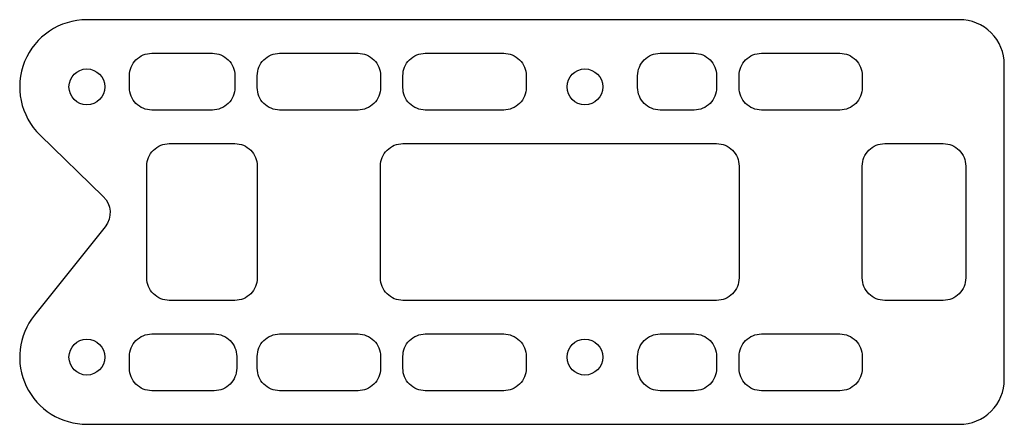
# Model space of a CAD drawing. Header units: millimetres. Extents: x 19.5 to 107.4, y -19.1 to 17.1.
import ezdxf

# ---------------------------------------------------------------- set-up
doc = ezdxf.new("R2010")
doc.units = ezdxf.units.MM

msp = doc.modelspace()

# ---------------------------------------------------------------- linework, layer by layer
for points in [[(103.425, -19.065, 0.414214), (107.425, -15.065), (107.425, 13.065, 0.414214), (103.425, 17.065), (25.55, 17.065, 0.672996), (21.364, 6.766), (27.013, 1.265, -0.385872), (27.18, -1.417), (20.863, -9.319, 0.628755), (25.55, -19.065)], [(29.34, 11), (29.34, 12.065, -0.414214), (31.34, 14.065), (36.75, 14.065, -0.414214), (38.75, 12.065), (38.75, 11, -0.414214), (36.75, 9), (31.34, 9, -0.414214)], [(40.75, 11), (40.75, 12.065, -0.414214), (42.75, 14.065), (49.75, 14.065, -0.414214), (51.75, 12.065), (51.75, 11, -0.414214), (49.75, 9), (42.75, 9, -0.414214)], [(53.75, 11), (53.75, 12.065, -0.414214), (55.75, 14.065), (62.75, 14.065, -0.414214), (64.75, 12.065), (64.75, 11, -0.414214), (62.75, 9), (55.75, 9, -0.414214)], [(79.75, 9), (76.7, 9, -0.414214), (74.7, 11), (74.7, 12.065, -0.414214), (76.7, 14.065), (79.75, 14.065, -0.414214), (81.75, 12.065), (81.75, 11, -0.414214)], [(85.75, 14.065), (92.75, 14.065, -0.414214), (94.75, 12.065), (94.75, 11, -0.414214), (92.75, 9), (85.75, 9, -0.414214), (83.75, 11), (83.75, 12.065, -0.414214)], [(30.899, -6), (30.899, 4, -0.414214), (32.899, 6), (38.75, 6, -0.414214), (40.75, 4), (40.75, -6, -0.414214), (38.75, -8), (32.899, -8, -0.414214)], [(51.75, -6), (51.75, 4, -0.414214), (53.75, 6), (81.75, 6, -0.414214), (83.75, 4), (83.75, -6, -0.414214), (81.75, -8), (53.75, -8, -0.414214)], [(94.75, -6), (94.75, 4, -0.414214), (96.75, 6), (101.982, 6, -0.414214), (103.982, 4), (103.982, -6, -0.414214), (101.982, -8), (96.75, -8, -0.414214)], [(29.34, -14.065), (29.34, -13, -0.414214), (31.34, -11), (36.916, -11, -0.414214), (38.916, -13), (38.916, -14.065, -0.414214), (36.916, -16.065), (31.34, -16.065, -0.414214)], [(40.75, -14.065), (40.75, -13, -0.414214), (42.75, -11), (49.75, -11, -0.414214), (51.75, -13), (51.75, -14.065, -0.414214), (49.75, -16.065), (42.75, -16.065, -0.414214)], [(53.75, -14.065), (53.75, -13, -0.414214), (55.75, -11), (62.75, -11, -0.414214), (64.75, -13), (64.75, -14.065, -0.414214), (62.75, -16.065), (55.75, -16.065, -0.414214)], [(79.75, -16.065), (76.7, -16.065, -0.414214), (74.7, -14.065), (74.7, -13, -0.414214), (76.7, -11), (79.75, -11, -0.414214), (81.75, -13), (81.75, -14.065, -0.414214)], [(85.75, -11), (92.75, -11, -0.414214), (94.75, -13), (94.75, -14.065, -0.414214), (92.75, -16.065), (85.75, -16.065, -0.414214), (83.75, -14.065), (83.75, -13, -0.414214)]]:
    msp.add_lwpolyline(points, format="xyb", close=True)
for centre in [(25.55, 11.065), (70, 11.065), (25.55, -13.065), (70, -13.065)]:
    msp.add_circle(centre, 1.6)

doc.saveas('drawing.dxf')
